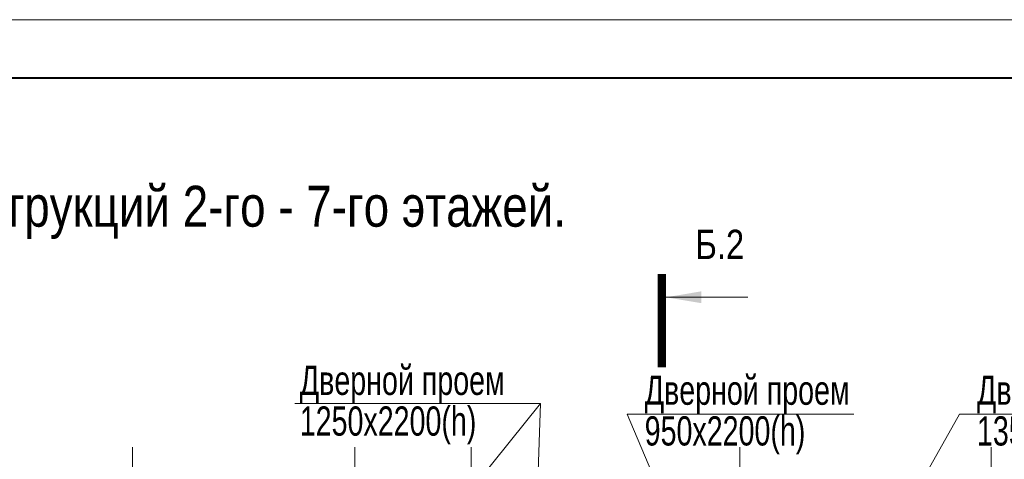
# Model space of a CAD drawing. Extents: x -8631841 to -8525813, y 4017860 to 4564755.
# Tile 110 of 112: x -8578457 to -8561635, y 4557235 to 4564755. Entities that reach past the tile are written whole.
import ezdxf
from ezdxf.enums import TextEntityAlignment as Align

# ---------------------------------------------------------------- set-up
doc = ezdxf.new("R2010")
doc.units = 0
doc.header["$LTSCALE"] = 1000
doc.header["$MEASUREMENT"] = 0
doc.linetypes.add('CENTER', pattern=[2, 1.25, -0.25, 0.25, -0.25])
for name, color, linetype, lineweight in [('CК-400-Т(двери)', 7, 'Continuous', 20), ('СК-100-О(си)', 7, 'CENTER', 15), ('СК-200-Р(амка)', 7, 'Continuous', 40), ('СК-210-Р-РАМКА ЛИНИИ ТОНКИЕ', 7, 'Continuous', 15), ('СК-220-Р-РАМКА ТЕКСТ', 7, 'Continuous', 15), ('СК-300-Р(азмеры)', 7, 'Continuous', 20), ('СК-400-Т(екст)', 7, 'Continuous', 20), ('СК-500-С(ечения)', 5, 'Continuous', 40)]:
    doc.layers.add(name, color=color, linetype=linetype, lineweight=lineweight)
doc.styles.add('ARIAL_annotative', font='arial.ttf', dxfattribs={"width": 0.8, "height": 2.5})
doc.styles.add('RUSS', font='arial.ttf', dxfattribs={"width": 0.8})

# ---------------------------------------------------------------- blocks, each defined once
blk = doc.blocks.new('оси')
at = {"layer": 'СК-100-О(си)'}
for p, q in [((-17800, 18534.9), (-17800, -7257.5)), ((-14000, 18534.9), (-14000, -7257.5)), ((-12010, 18534.9), (-12010, -7257.5)), ((-7420, 18534.9), (-7420, -7257.5)), ((-3130, 18534.9), (-3130, -6395.3))]:
    blk.add_line(p, q, dxfattribs=at)
blk = doc.blocks.new('A$C858fb3ef')
at = {"layer": 'СК-300-Р(азмеры)'}
blk.add_blockref('оси', (0, 0), dxfattribs=at)
blk = doc.blocks.new('A$C573b34c5')
blk.add_blockref('A$C858fb3ef', (0, 0))
blk = doc.blocks.new('Сечение')
at = {"layer": 'СК-500-С(ечения)', "linetype": 'Continuous', "lineweight": 15, "ltscale": 100}
blk.add_line((-200, -35), (-200, -735), dxfattribs=at)
at = {"layer": 'СК-500-С(ечения)', "linetype": 'Continuous', "ltscale": 100, "const_width": 70}
blk.add_lwpolyline([(-400, 0), (400, 0)], dxfattribs=at)
at = {"layer": 'СК-500-С(ечения)', "linetype": 'Continuous', "ltscale": 100}
blk.add_solid([(-200, -35), (-250.3, -335.5), (-149.7, -335.5)], dxfattribs=at)
blk = doc.blocks.new('*U1229')
at = {"layer": 'СК-400-Т(екст)', "ltscale": 100, "xscale": 0.01, "yscale": 0.01, "zscale": 0.01, "rotation": 89.99999999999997}
blk.add_blockref('Сечение', (0, -120.17), dxfattribs=at)
at = {"layer": 'СК-500-С(ечения)', "color": 0, "ltscale": 100, "style": 'ARIAL_annotative', "width": 0.8}
blk.add_attdef('НОМЕР_СЕЧЕНИЯ_1_1(НОМЕР_ЛИСТА)', text='', height=2.5, rotation=180, dxfattribs=at).set_placement((6.74, -1.226), align=Align.RIGHT)
blk.add_attdef('НОМЕР_СЕЧЕНИЯ_2_1(НОМЕР_ЛИСТА)', text='', height=2.5, rotation=180, dxfattribs=at).set_placement((6.74, -122.203), align=Align.BOTTOM_LEFT)

msp = doc.modelspace()

# ---------------------------------------------------------------- linework, layer by layer
at = {"layer": 'CК-400-Т(двери)'}
for p, q in [((-8569560.3, 4558190.3), (-8569667.1, 4554828.1)), ((-8568077.1, 4558007.8), (-8566274, 4553720)), ((-8562399.7, 4558007.8), (-8566395.3, 4550909.1))]:
    msp.add_line(p, q, dxfattribs=at)
at = {"layer": 'CК-400-Т(двери)', "color": 7}
for points in [[(-8573755.2, 4558190.3), (-8569560.3, 4558190.3), (-8572257.1, 4554823.6)], [(-8568077.1, 4558007.8), (-8564203.3, 4558007.8), (-8564203.3, 4558007.8)], [(-8562399.7, 4558007.8), (-8558525.9, 4558007.8), (-8558525.9, 4558007.8)]]:
    msp.add_lwpolyline(points, dxfattribs=at)
at = {"layer": 'СК-200-Р(амка)'}
msp.add_line((-8529183.8, 4563754.6), (-8608183.8, 4563754.6), dxfattribs=at)
at = {"layer": 'СК-210-Р-РАМКА ЛИНИИ ТОНКИЕ'}
msp.add_line((-8612183.8, 4564754.6), (-8528183.8, 4564754.6), dxfattribs=at)

# ---------------------------------------------------------------- block references
at = {"layer": 'СК-300-Р(азмеры)'}
msp.add_blockref('A$C573b34c5', (-8558731.8, 4538907.7), dxfattribs=at)
at = {"layer": 'СК-500-С(ечения)'}
ref = msp.add_blockref('*U1229', (-8567484.4, 4535572.7), dxfattribs=dict(at, xscale=-200, yscale=200, zscale=200, rotation=180))
ref.add_attrib('НОМЕР_СЕЧЕНИЯ_2_1(НОМЕР_ЛИСТА)', 'Б.2', dxfattribs={"color": 1, "ltscale": 100, "height": 500, "style": 'ARIAL_annotative', "width": 0.8}).set_placement((-8566912.2, 4560511.3), align=Align.BOTTOM_LEFT)

# ---------------------------------------------------------------- texts
at = {"layer": 'CК-400-Т(двери)', "color": 7, "char_height": 500, "width": 4535.799, "attachment_point": 1, "line_spacing_factor": 0.835689, "style": 'RUSS'}
for s, insert in [('{\\W0.7;Дверной проем\\P1250х2200(h)}', (-8573671.9, 4558836)), ('{\\W0.7;Дверной проем\\P950х2200(h)}', (-8567778.9, 4558667.5)), ('{\\W0.7;Дверной проем\\P1350х2200(h)}', (-8562101.5, 4558667.5))]:
    msp.add_mtext(s, dxfattribs=dict(at, insert=insert))
at = {"layer": 'СК-220-Р-РАМКА ТЕКСТ', "color": 7, "style": 'RUSS', "width": 0.8}
msp.add_text('Схема несущих конструкций 2-го - 7-го этажей.', height=700, dxfattribs=at).set_placement((-8586257.6, 4561213.8))

doc.saveas('drawing.dxf')
